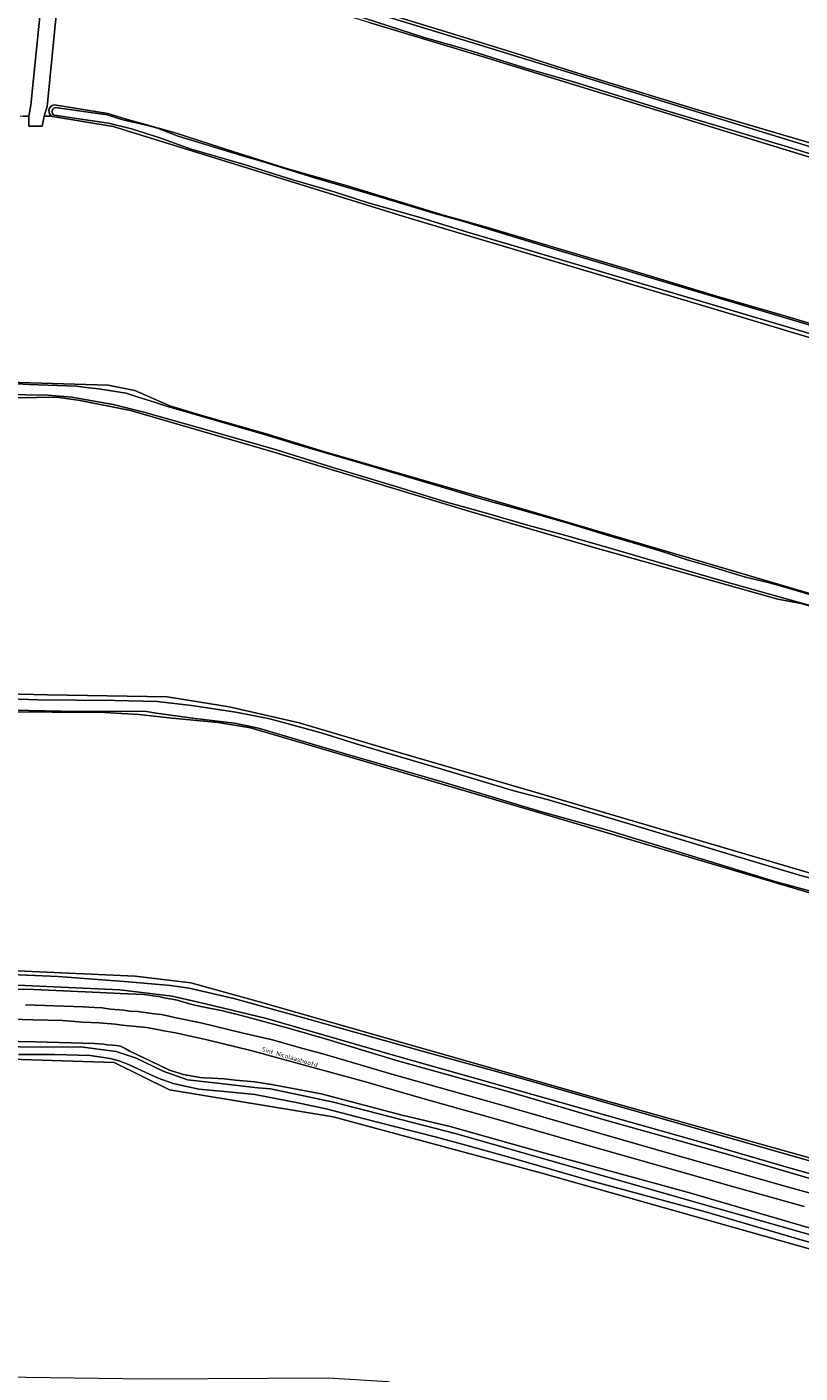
# Model space of a CAD drawing. Header units: metres. Extents: x 149984 to 156489, y 469398 to 478068.
# Tile 148 of 256: x 152164 to 152317, y 472127 to 472395. Entities that reach past the tile are written whole.
import ezdxf
from ezdxf.enums import TextEntityAlignment as Align

# ---------------------------------------------------------------- set-up
doc = ezdxf.new("R2010")
doc.units = ezdxf.units.M
doc.header["$LTSCALE"] = 0.75
for name, color, linetype, lineweight in [('B-WE-GR-GRAS-GV', 252, 'Continuous', 13), ('B-WE-OG-TERREIN_ERF-GV', 252, 'Continuous', 18), ('B-WE-OG-TERREIN_OEVER-GV', 252, 'Continuous', 18), ('B-WE-OG-TOPOGRAFIE-T18', 7, 'Continuous', 18), ('B-WE-OG-WATER_SLOOT-GV', 252, 'Continuous', 18), ('B-WE-OG-WEG-GV', 252, 'Continuous', 18), ('B-WE-VH-GESLOTENVERHARDING_ASFALT-GV', 252, 'Continuous', 18)]:
    doc.layers.add(name, color=color, linetype=linetype, lineweight=lineweight)
doc.styles.add('NLCS-ISO-M500-T18', font='NLCS-ISO.ttf', dxfattribs={"height": 0.9})

msp = doc.modelspace()

# ---------------------------------------------------------------- linework, layer by layer
at = {"layer": 'B-WE-GR-GRAS-GV', "flags": 128}
for points in [[(152162.437, 472377.006), (152162.954, 472376.982), (152164.204, 472376.979), (152164.595, 472379.162), (152164.66, 472379.807), (152168.102, 472413.84), (152168.15, 472414.317), (152143.76, 472416.028), (152114.759, 472418.062), (152110.654, 472418.35), (152052.313, 472422.451), (152008.393, 472424.7), (151942.684, 472429.564), (151900.024, 472431.934), (151856.919, 472434.887), (151849.543, 472434.936), (151847.129, 472433.431), (151845.479, 472394.415)], [(152173.082, 472415.224), (152179.152, 472414.201), (152185.117, 472412.881), (152190.527, 472411.007), (152205.401, 472406.44), (152217.716, 472402.446), (152227.069, 472399.813), (152236.847, 472396.852), (152247.958, 472393.477), (152260.803, 472389.473), (152272.347, 472385.779), (152296.797, 472378.306), (152329.442, 472368.655), (152346.648, 472363.216), (152363.374, 472357.998), (152380.733, 472352.752), (152398.991, 472347.151), (152412.529, 472343.188), (152424.405, 472339.728), (152439.696, 472334.718), (152455.316, 472330.126), (152456.74, 472329.833)], [(152172.937, 472412.267), (152171.114, 472412.539), (152167.908, 472379.522), (152167.845, 472378.868), (152167.192, 472376.973), (152168.263, 472376.971), (152168.87, 472376.87)], [(152457.119, 472326.554), (152406.239, 472342.443), (152353.853, 472358.234), (152310.445, 472371.525), (152254.231, 472388.791), (152231.995, 472395.506), (152212.435, 472401.585), (152204.645, 472403.895), (152182.747, 472410.39), (152179.948, 472411.22), (152179.27, 472411.321), (152172.937, 472412.267)], [(152169.206, 472379.198), (152179.87, 472377.453), (152183.325, 472376.441), (152193.21, 472373.66), (152204.502, 472370.002), (152214.987, 472366.671), (152227.673, 472363.036), (152246.521, 472357.262), (152255.56, 472354.775), (152267.725, 472351.132), (152282.027, 472346.898), (152300.79, 472341.212), (152314.519, 472337.181), (152327.563, 472333.283), (152341.421, 472329.151), (152359.581, 472323.679), (152370.717, 472320.274), (152384.572, 472316.099), (152398.812, 472311.921), (152410.898, 472308.271), (152422.48, 472304.859), (152437.868, 472300.348), (152449.508, 472296.97), (152451.502, 472296.519)], [(152414.671, 472304.304), (152304.881, 472337.276), (152239.518, 472356.773), (152180.929, 472374.867), (152168.87, 472376.87), (152168.263, 472376.971), (152167.192, 472376.973), (152166.834, 472374.977), (152164.206, 472374.977), (152164.204, 472376.979), (152162.954, 472376.982)], [(152131.234, 472324.933), (152179.905, 472323.53), (152185.236, 472322.408), (152192.204, 472319.375), (152199.006, 472317.353), (152211.092, 472313.906), (152222.975, 472310.26), (152260.137, 472299.545), (152354.395, 472271.773)], [(152317.611, 472280.081), (152312.981, 472281.007), (152276.204, 472291.326), (152251.598, 472298.47), (152212.175, 472310.376), (152184.394, 472318.446), (152174.34, 472320.43), (152169.709, 472321.092), (152161.64, 472320.959)], [(152134.52, 472262.751), (152167.857, 472261.957), (152191.67, 472261.56), (152203.973, 472259.576), (152217.863, 472256.401), (152238.369, 472250.316), (152264.298, 472242.775), (152320.786, 472226.106)], [(152142.865, 472207.954), (152185.326, 472206.069), (152196.347, 472204.736), (152209.697, 472201.045), (152278.413, 472181.447), (152386.324, 472151.172), (152434.683, 472137.188), (152436.501, 472138.451), (152437.452, 472139.112), (152440.514, 472165.1), (152441.07, 472169.824), (152442.854, 472184.965), (152441.598, 472186.849), (152419.991, 472193.633), (152364.842, 472209.084), (152265.85, 472238.48), (152208.215, 472255.41), (152201.783, 472256.49), (152192.627, 472257.345), (152185.996, 472258.059), (152179.283, 472258.423), (152158.442, 472258.58)]]:
    msp.add_lwpolyline(points, dxfattribs=at)
at = {"layer": 'B-WE-GR-GRAS-GV'}
msp.add_lwpolyline([(152168.87, 472376.87, -0.7389383), (152169.206, 472379.198)], format="xyb", dxfattribs=at)
at = {"layer": 'B-WE-GR-GRAS-GV', "flags": 128}
msp.add_lwpolyline([(152087.575, 472189.88), (152085.591, 472187.816), (152084.845, 472138.04), (152084.717, 472129.476), (152086.067, 472127.412), (152187.746, 472126.063), (152223.624, 472126.221), (152235.451, 472125.507), (152352.45, 472093.249), (152352.691, 472093.182), (152354.616, 472098.689), (152358.187, 472097.338), (152356.519, 472092.127), (152421.426, 472074.231), (152427.856, 472072.881), (152429.522, 472073.516), (152434.682, 472116.855), (152433.571, 472118.442), (152351.497, 472142.731), (152266.089, 472166.941), (152224.655, 472178.133), (152192.112, 472183.451), (152181.158, 472188.927), (152123.611, 472190.753)], close=True, dxfattribs=at)
at = {"layer": 'B-WE-OG-TERREIN_ERF-GV', "flags": 128}
msp.add_lwpolyline([(152168.102, 472413.84), (152164.66, 472379.807), (152164.595, 472379.162), (152164.204, 472376.979), (152164.206, 472374.977), (152166.834, 472374.977), (152167.192, 472376.973), (152167.845, 472378.868), (152167.908, 472379.522), (152171.114, 472412.539)], dxfattribs=at)
at = {"layer": 'B-WE-OG-TERREIN_OEVER-GV', "flags": 128}
for points in [[(152211.063, 472404.154), (152253.422, 472391.198), (152302.658, 472376.054), (152361.305, 472357.917)], [(152231.995, 472395.506), (152254.231, 472388.791), (152310.445, 472371.525), (152353.853, 472358.234), (152406.239, 472342.443), (152457.119, 472326.554), (152457.058, 472327.078), (152446.845, 472330.298), (152426.136, 472336.715), (152411.712, 472341.1), (152396.385, 472345.626), (152383.176, 472349.754), (152369.649, 472353.872), (152348.833, 472360.492), (152333.186, 472365.241), (152314.882, 472370.845), (152290.227, 472378.213), (152272.372, 472383.768), (152263.275, 472386.375), (152251.139, 472390.174), (152242.671, 472392.572), (152228.369, 472397.2)], [(152329.442, 472368.655), (152296.797, 472378.306), (152272.347, 472385.779), (152260.803, 472389.473), (152247.958, 472393.477), (152236.847, 472396.852)], [(152451.502, 472296.519), (152449.508, 472296.97), (152437.868, 472300.348), (152422.48, 472304.859), (152410.898, 472308.271), (152398.812, 472311.921), (152384.572, 472316.099), (152370.717, 472320.274), (152359.581, 472323.679), (152341.421, 472329.151), (152327.563, 472333.283), (152314.519, 472337.181), (152300.79, 472341.212), (152282.027, 472346.898), (152267.725, 472351.132), (152255.56, 472354.775), (152246.521, 472357.262), (152227.673, 472363.036), (152214.987, 472366.671), (152204.502, 472370.002), (152193.21, 472373.66), (152183.325, 472376.441), (152179.87, 472377.453), (152169.206, 472379.198)], [(152169.383, 472378.652), (152179.718, 472377.204), (152182.877, 472376.25), (152187.805, 472375.113), (152189.736, 472374.558), (152193.807, 472372.948), (152207.252, 472368.887), (152210.112, 472368.068), (152220.901, 472364.725), (152233.607, 472360.979), (152244.39, 472357.749), (152250.347, 472356.09), (152269.432, 472350.244), (152347.214, 472327.128), (152394.652, 472312.73), (152448.744, 472296.898), (152452.409, 472296.188), (152453.796, 472296.271)], [(152168.87, 472376.87), (152180.929, 472374.867), (152239.518, 472356.773), (152304.881, 472337.276), (152414.671, 472304.304), (152444.585, 472295.838), (152451.88, 472293.209), (152454.108, 472292.317), (152454.131, 472292.43), (152451.522, 472293.938), (152447.984, 472295.058), (152446.067, 472295.798), (152438.417, 472298.393), (152427.554, 472301.289), (152406.942, 472307.474), (152387.758, 472313.1), (152366.226, 472319.675), (152342.514, 472326.707), (152322.127, 472332.884), (152289.612, 472342.561), (152259.852, 472351.412)], [(152259.852, 472351.412), (152251.285, 472353.926), (152241.917, 472356.784), (152231.595, 472359.756), (152224.83, 472361.94), (152216.586, 472364.308), (152206.969, 472367.33), (152196.408, 472370.392), (152189.998, 472372.739), (152184.542, 472374.42), (152179.995, 472375.57), (152173.189, 472376.524), (152169.186, 472377.152)], [(152354.395, 472271.773), (152260.137, 472299.545), (152222.975, 472310.26), (152211.092, 472313.906), (152199.006, 472317.353), (152192.204, 472319.375), (152185.236, 472322.408), (152179.905, 472323.53), (152131.234, 472324.933)], [(152158.106, 472323.989), (152164.239, 472323.638), (152173.559, 472323.299), (152176.178, 472322.976), (152177.999, 472322.745), (152182.253, 472322.127), (152183.536, 472321.878), (152185.681, 472321.192), (152189.146, 472320.099), (152191.547, 472319.322), (152211.634, 472313.53), (152217.893, 472311.596), (152231.541, 472307.587), (152246.104, 472303.28), (152254.716, 472300.742), (152261.46, 472298.886), (152271.043, 472296.14), (152278.972, 472293.66), (152285.803, 472291.678), (152290.391, 472290.308), (152294.911, 472288.804), (152299.582, 472287.439), (152306.509, 472285.367), (152311.065, 472284.287), (152313.423, 472283.608), (152320.188, 472281.629)], [(152270.846, 472293.601), (152263.258, 472295.673), (152254.844, 472298.12), (152246.962, 472300.327), (152237.511, 472303.213), (152224.579, 472307.127), (152213.576, 472310.593), (152200.407, 472314.348), (152186.988, 472318.145), (152180.896, 472319.626), (152172.723, 472321.137), (152167.956, 472321.513), (152159.099, 472321.617)], [(152161.64, 472320.959), (152169.709, 472321.092), (152174.34, 472320.43), (152184.394, 472318.446), (152212.175, 472310.376), (152251.598, 472298.47), (152276.204, 472291.326), (152312.981, 472281.007), (152317.611, 472280.081), (152337.587, 472273.996), (152365.766, 472265.397), (152372.512, 472264.206), (152395.928, 472256.798), (152429.133, 472246.744), (152444.082, 472242.907), (152447.522, 472241.32), (152448.051, 472239.6), (152448.438, 472241.052)], [(152447.432, 472241.995), (152445.069, 472242.835), (152436.223, 472245.527), (152425.505, 472248.589), (152419.054, 472250.488), (152411.33, 472252.858), (152404.026, 472255.244), (152391.582, 472258.878), (152382.64, 472261.436), (152372.724, 472264.678), (152362.944, 472267.074), (152353.499, 472269.532), (152346.689, 472271.682), (152336.348, 472274.849), (152329.319, 472276.975), (152319.827, 472279.595), (152310.815, 472282.128), (152301.908, 472284.631), (152292.319, 472287.43), (152280.341, 472290.924), (152270.846, 472293.601)], [(152442.777, 472190.242), (152442.759, 472191.446), (152441.304, 472190.652), (152438.791, 472190.784), (152418.55, 472196.87), (152367.882, 472211.819), (152320.786, 472226.106), (152264.298, 472242.775), (152238.369, 472250.316), (152217.863, 472256.401), (152203.973, 472259.576), (152191.67, 472261.56), (152167.857, 472261.957), (152134.52, 472262.751), (152109.649, 472263.016), (152073.533, 472264.339), (152023.792, 472266.058), (151978.283, 472266.587), (151963.996, 472265.265), (151955.132, 472265), (151932.907, 472265.265), (151901.951, 472267.514)], [(151923.458, 472260.974), (151945.352, 472261.078), (151957.951, 472260.53), (151959.67, 472260.455), (151964.128, 472261.162), (151974.78, 472262.851), (151976.719, 472263.071), (151981.438, 472263.605), (152039.151, 472261.493), (152110.831, 472259.46), (152158.442, 472258.58), (152179.283, 472258.423), (152185.996, 472258.059), (152192.627, 472257.345), (152201.783, 472256.49), (152208.215, 472255.41), (152265.85, 472238.48), (152364.842, 472209.084), (152419.991, 472193.633), (152441.598, 472186.849), (152442.854, 472184.965), (152442.835, 472186.237)], [(152152.545, 472261.451), (152166.019, 472260.988), (152181.238, 472260.815), (152189.635, 472260.65), (152196.496, 472259.864), (152205.299, 472258.514), (152212.051, 472257.166), (152222.253, 472254.395), (152230.049, 472251.977), (152245.563, 472247.419), (152260.514, 472242.914), (152267.428, 472241.092), (152284.253, 472236.061), (152303.463, 472230.243), (152316.139, 472226.472), (152330.34, 472222.344)], [(152322.428, 472222.147), (152312.649, 472224.8), (152299.246, 472228.938), (152291.058, 472231.447), (152278.942, 472235.155), (152270.091, 472237.582), (152265.787, 472238.781), (152262.489, 472239.757), (152246.249, 472244.657), (152226.829, 472250.281), (152209.789, 472255.365), (152205.018, 472256.339), (152197.19, 472257.25), (152189.478, 472258.351), (152187.527, 472258.631), (152170.635, 472258.706), (152154.462, 472259.046)], [(152440.514, 472165.1), (152437.452, 472139.112), (152436.501, 472138.451), (152434.683, 472137.188), (152386.324, 472151.172), (152278.413, 472181.447), (152209.697, 472201.045), (152196.347, 472204.736), (152185.326, 472206.069), (152142.865, 472207.954), (152076.284, 472209.084), (152042.617, 472209.587), (152042.377, 472209.589), (152013.047, 472209.868), (152002.92, 472209.964), (151965.268, 472210.252), (151960.064, 472210.292), (151953.675, 472210.341), (151884.959, 472210.215), (151862.997, 472210.224), (151862.47, 472209.5), (151862.514, 472208.686), (151862.6, 472207.11)], [(152154.435, 472206.644), (152170.03, 472205.992), (152183.945, 472204.918), (152192.344, 472204.202), (152195.993, 472203.671), (152204.924, 472201.618), (152218.991, 472197.69), (152232.902, 472193.821), (152243.745, 472190.781), (152256.817, 472187.185), (152265.052, 472184.872), (152288.169, 472178.242), (152316.236, 472170.249), (152331.889, 472165.731), (152346.179, 472161.71), (152356.745, 472158.728), (152375.057, 472153.345), (152390.916, 472148.939), (152410.199, 472143.106), (152428.93, 472137.791), (152433.602, 472136.76)], [(152438, 472136.38), (152436.442, 472135.724), (152433.981, 472135.232), (152427.503, 472136.544), (152412.578, 472140.808), (152393.061, 472146.056), (152381.17, 472149.418), (152368.05, 472152.863), (152350.386, 472157.698), (152340.024, 472161.019), (152315.646, 472167.86), (152296.782, 472173.307), (152237.266, 472190.179), (152211.361, 472197.618), (152199.271, 472200.541), (152192.629, 472202.069), (152182.267, 472203.331), (152154.568, 472204.593)], [(152149.2, 472203.71), (152165.2, 472203.39), (152178.31, 472202.84), (152182.32, 472202.59), (152186.96, 472202.39), (152187.57, 472202.33), (152188.85, 472202.16), (152189.97, 472201.99), (152191.32, 472201.67), (152192.63, 472201.48), (152193.65, 472201.29), (152196.09, 472200.54), (152197.44, 472200.26), (152198.98, 472199.9), (152202.69, 472199.17), (152203.71, 472198.88), (152206.17, 472198.33), (152215.93, 472195.69), (152223.33, 472193.55), (152237.18, 472189.27), (152260.04, 472182.94), (152278.7, 472177.45), (152303.08, 472170.62), (152319.14, 472165.9)], [(152320.29, 472155.69), (152295.69, 472162.91), (152265.01, 472171.34), (152247.87, 472176.2), (152238.36, 472178.44), (152222.26, 472182.67), (152212.8, 472184.45), (152209.04, 472185.03), (152205.21, 472185.39), (152202.95, 472185.63), (152200.53, 472185.78), (152199.03, 472185.84), (152198.18, 472185.92), (152194.81, 472186.49), (152194.04, 472186.81), (152193.17, 472187.04), (152192.14, 472187.39), (152191.58, 472187.64), (152184.08, 472191.22), (152183.31, 472191.71), (152182.38, 472192.13), (152181.54, 472192.29), (152180.78, 472192.37), (152179.76, 472192.42), (152179.07, 472192.52), (152177.23, 472192.65), (152165.52, 472193.02), (152151.84, 472193.25)], [(152153.904, 472192.172), (152166.657, 472191.972), (152174.429, 472192.039), (152181.536, 472191.109), (152185.522, 472189.78), (152190.836, 472187.19), (152195.685, 472185.463), (152201.663, 472184.798), (152209.634, 472183.869), (152212.158, 472183.669), (152224.712, 472181.012), (152249.156, 472174.702), (152296.782, 472161.085), (152330.459, 472151.52), (152366.491, 472141.218), (152393.799, 472133.181), (152423.977, 472124.161)], [(152085.179, 472189.759), (152087.575, 472189.88), (152123.611, 472190.753), (152181.158, 472188.927), (152192.112, 472183.451), (152224.655, 472178.133), (152266.089, 472166.941), (152351.497, 472142.731), (152433.571, 472118.442), (152434.682, 472116.855), (152429.522, 472073.516), (152429.4, 472072.159)], [(152331.132, 472149.894), (152317.333, 472153.722), (152298.559, 472159.246), (152275.828, 472165.401), (152259.789, 472170.015), (152251.734, 472172.299), (152244.902, 472174.153), (152236.791, 472176.183), (152230.553, 472177.778), (152223.531, 472179.6), (152217.624, 472180.906), (152209.038, 472182.556), (152203.02, 472183.146), (152197.95, 472183.608), (152192.843, 472184.703), (152189.833, 472185.771), (152184.115, 472188.463), (152182.123, 472189.254), (152180.333, 472189.683), (152176.338, 472190.265), (152169.255, 472190.525), (152162.104, 472190.478)]]:
    msp.add_lwpolyline(points, dxfattribs=at)
at = {"layer": 'B-WE-OG-TERREIN_OEVER-GV'}
for points in [[(152169.206, 472379.198, 0.7389383), (152168.87, 472376.87)], [(152169.186, 472377.152, -0.6535882), (152169.383, 472378.652)]]:
    msp.add_lwpolyline(points, format="xyb", dxfattribs=at)
at = {"layer": 'B-WE-OG-WATER_SLOOT-GV', "flags": 128}
for points in [[(152361.305, 472357.917), (152302.658, 472376.054), (152253.422, 472391.198), (152211.063, 472404.154)], [(152228.369, 472397.2), (152242.671, 472392.572), (152251.139, 472390.174), (152263.275, 472386.375), (152272.372, 472383.768), (152290.227, 472378.213), (152314.882, 472370.845), (152333.186, 472365.241)], [(152453.796, 472296.271), (152452.409, 472296.188), (152448.744, 472296.898), (152394.652, 472312.73), (152347.214, 472327.128), (152269.432, 472350.244), (152250.347, 472356.09), (152244.39, 472357.749), (152233.607, 472360.979), (152220.901, 472364.725), (152210.112, 472368.068), (152207.252, 472368.887), (152193.807, 472372.948), (152189.736, 472374.558), (152187.805, 472375.113), (152182.877, 472376.25), (152179.718, 472377.204), (152169.383, 472378.652)], [(152169.186, 472377.152), (152173.189, 472376.524), (152179.995, 472375.57), (152184.542, 472374.42), (152189.998, 472372.739), (152196.408, 472370.392), (152206.969, 472367.33), (152216.586, 472364.308), (152224.83, 472361.94), (152231.595, 472359.756), (152241.917, 472356.784), (152251.285, 472353.926), (152259.852, 472351.412), (152289.612, 472342.561), (152322.127, 472332.884)], [(152320.188, 472281.629), (152313.423, 472283.608), (152311.065, 472284.287), (152306.509, 472285.367), (152299.582, 472287.439), (152294.911, 472288.804), (152290.391, 472290.308), (152285.803, 472291.678), (152278.972, 472293.66), (152271.043, 472296.14), (152261.46, 472298.886), (152254.716, 472300.742), (152246.104, 472303.28), (152231.541, 472307.587), (152217.893, 472311.596), (152211.634, 472313.53), (152191.547, 472319.322), (152189.146, 472320.099), (152185.681, 472321.192), (152183.536, 472321.878), (152182.253, 472322.127), (152177.999, 472322.745), (152176.178, 472322.976), (152173.559, 472323.299), (152164.239, 472323.638), (152158.106, 472323.989)], [(152159.099, 472321.617), (152167.956, 472321.513), (152172.723, 472321.137), (152180.896, 472319.626), (152186.988, 472318.145), (152200.407, 472314.348), (152213.576, 472310.593), (152224.579, 472307.127), (152237.511, 472303.213), (152246.962, 472300.327), (152254.844, 472298.12), (152263.258, 472295.673), (152270.846, 472293.601), (152280.341, 472290.924), (152292.319, 472287.43), (152301.908, 472284.631), (152310.815, 472282.128), (152319.827, 472279.595)], [(152330.34, 472222.344), (152316.139, 472226.472), (152303.463, 472230.243), (152284.253, 472236.061), (152267.428, 472241.092), (152260.514, 472242.914), (152245.563, 472247.419), (152230.049, 472251.977), (152222.253, 472254.395), (152212.051, 472257.166), (152205.299, 472258.514), (152196.496, 472259.864), (152189.635, 472260.65), (152181.238, 472260.815), (152166.019, 472260.988), (152152.545, 472261.451)], [(152154.462, 472259.046), (152170.635, 472258.706), (152187.527, 472258.631), (152189.478, 472258.351), (152197.19, 472257.25), (152205.018, 472256.339), (152209.789, 472255.365), (152226.829, 472250.281), (152246.249, 472244.657), (152262.489, 472239.757), (152265.787, 472238.781), (152270.091, 472237.582), (152278.942, 472235.155), (152291.058, 472231.447), (152299.246, 472228.938), (152312.649, 472224.8), (152322.428, 472222.147)], [(152433.602, 472136.76), (152428.93, 472137.791), (152410.199, 472143.106), (152390.916, 472148.939), (152375.057, 472153.345), (152356.745, 472158.728), (152346.179, 472161.71), (152331.889, 472165.731), (152316.236, 472170.249), (152288.169, 472178.242), (152265.052, 472184.872), (152256.817, 472187.185), (152243.745, 472190.781), (152232.902, 472193.821), (152218.991, 472197.69), (152204.924, 472201.618), (152195.993, 472203.671), (152192.344, 472204.202), (152183.945, 472204.918), (152170.03, 472205.992), (152154.435, 472206.644)], [(152154.568, 472204.593), (152182.267, 472203.331), (152192.629, 472202.069), (152199.271, 472200.541), (152211.361, 472197.618), (152237.266, 472190.179), (152296.782, 472173.307), (152315.646, 472167.86), (152340.024, 472161.019), (152350.386, 472157.698), (152368.05, 472152.863), (152381.17, 472149.418), (152393.061, 472146.056), (152412.578, 472140.808), (152427.503, 472136.544), (152433.981, 472135.232), (152436.442, 472135.724), (152438, 472136.38)], [(152423.977, 472124.161), (152393.799, 472133.181), (152366.491, 472141.218), (152330.459, 472151.52), (152296.782, 472161.085), (152249.156, 472174.702), (152224.712, 472181.012), (152212.158, 472183.669), (152209.634, 472183.869), (152201.663, 472184.798), (152195.685, 472185.463), (152190.836, 472187.19), (152185.522, 472189.78), (152181.536, 472191.109), (152174.429, 472192.039), (152166.657, 472191.972), (152153.904, 472192.172)], [(152162.104, 472190.478), (152169.255, 472190.525), (152176.338, 472190.265), (152180.333, 472189.683), (152182.123, 472189.254), (152184.115, 472188.463), (152189.833, 472185.771), (152192.843, 472184.703), (152197.95, 472183.608), (152203.02, 472183.146), (152209.038, 472182.556), (152217.624, 472180.906), (152223.531, 472179.6), (152230.553, 472177.778), (152236.791, 472176.183), (152244.902, 472174.153), (152251.734, 472172.299), (152259.789, 472170.015), (152275.828, 472165.401), (152298.559, 472159.246), (152317.333, 472153.722), (152331.132, 472149.894)]]:
    msp.add_lwpolyline(points, dxfattribs=at)
at = {"layer": 'B-WE-OG-WATER_SLOOT-GV'}
msp.add_lwpolyline([(152169.383, 472378.652, 0.6535882), (152169.186, 472377.152)], format="xyb", dxfattribs=at)
at = {"layer": 'B-WE-OG-WEG-GV', "flags": 128}
for points in [[(152319.14, 472165.9), (152303.08, 472170.62), (152278.7, 472177.45), (152260.04, 472182.94), (152237.18, 472189.27), (152223.33, 472193.55), (152215.93, 472195.69), (152206.17, 472198.33), (152203.71, 472198.88), (152202.69, 472199.17), (152198.98, 472199.9), (152197.44, 472200.26), (152196.09, 472200.54), (152193.65, 472201.29), (152192.63, 472201.48), (152191.32, 472201.67), (152189.97, 472201.99), (152188.85, 472202.16), (152187.57, 472202.33), (152186.96, 472202.39), (152182.32, 472202.59), (152178.31, 472202.84), (152165.2, 472203.39), (152149.2, 472203.71)], [(152163.53, 472200.36), (152174.99, 472199.99), (152177.23, 472199.83), (152178.74, 472199.75), (152180.4, 472199.47), (152182.19, 472199.34), (152183.03, 472199.32), (152184.15, 472199.12), (152185.81, 472199.02), (152189.05, 472198.55), (152190.47, 472198.41), (152192.08, 472198.09), (152193.08, 472197.86), (152198.31, 472196.76), (152206.78, 472194.75), (152212.6, 472193.4), (152217.9, 472191.89), (152223.03, 472190.51), (152236.31, 472186.6), (152259.8, 472179.94), (152289.18, 472171.47), (152315.08, 472164.15), (152337.32, 472157.97)], [(152318.19, 472160.3), (152303.98, 472164.23), (152288.33, 472168.71), (152273.16, 472173.02), (152257.04, 472177.65), (152242.42, 472181.77), (152231.07, 472185.06), (152219.37, 472188.21), (152208.24, 472191.27), (152199.86, 472193.32), (152193.32, 472194.78), (152191.02, 472195.2), (152188.68, 472195.66), (152187.52, 472195.85), (152182.73, 472196.34), (152181.32, 472196.54), (152178.16, 472196.78), (152174.89, 472196.95), (152170.87, 472197.22), (152165.03, 472197.4), (152154.48, 472197.68)], [(152151.84, 472193.25), (152165.52, 472193.02), (152177.23, 472192.65), (152179.07, 472192.52), (152179.76, 472192.42), (152180.78, 472192.37), (152181.54, 472192.29), (152182.38, 472192.13), (152183.31, 472191.71), (152184.08, 472191.22), (152191.58, 472187.64), (152192.14, 472187.39), (152193.17, 472187.04), (152194.04, 472186.81), (152194.81, 472186.49), (152198.18, 472185.92), (152199.03, 472185.84), (152200.53, 472185.78), (152202.95, 472185.63), (152205.21, 472185.39), (152209.04, 472185.03), (152212.8, 472184.45), (152222.26, 472182.67), (152238.36, 472178.44), (152247.87, 472176.2), (152265.01, 472171.34), (152295.69, 472162.91), (152320.29, 472155.69)]]:
    msp.add_lwpolyline(points, dxfattribs=at)
at = {"layer": 'B-WE-VH-GESLOTENVERHARDING_ASFALT-GV', "flags": 128}
for points in [[(152337.32, 472157.97), (152315.08, 472164.15), (152289.18, 472171.47), (152259.8, 472179.94), (152236.31, 472186.6), (152223.03, 472190.51), (152217.9, 472191.89), (152212.6, 472193.4), (152206.78, 472194.75), (152198.31, 472196.76), (152193.08, 472197.86), (152192.08, 472198.09), (152190.47, 472198.41), (152189.05, 472198.55), (152185.81, 472199.02), (152184.15, 472199.12), (152183.03, 472199.32), (152182.19, 472199.34), (152180.4, 472199.47), (152178.74, 472199.75), (152177.23, 472199.83), (152174.99, 472199.99), (152163.53, 472200.36)], [(152154.48, 472197.68), (152165.03, 472197.4), (152170.87, 472197.22), (152174.89, 472196.95), (152178.16, 472196.78), (152181.32, 472196.54), (152182.73, 472196.34), (152187.52, 472195.85), (152188.68, 472195.66), (152191.02, 472195.2), (152193.32, 472194.78), (152199.86, 472193.32), (152208.24, 472191.27), (152219.37, 472188.21), (152231.07, 472185.06), (152242.42, 472181.77), (152257.04, 472177.65), (152273.16, 472173.02), (152288.33, 472168.71), (152303.98, 472164.23), (152318.19, 472160.3)]]:
    msp.add_lwpolyline(points, dxfattribs=at)

# ---------------------------------------------------------------- texts
at = {"layer": 'B-WE-OG-TOPOGRAFIE-T18', "style": 'NLCS-ISO-M500-T18'}
msp.add_text('Sint Nicolaashoofd', height=0.9, rotation=343.7, dxfattribs=at).set_placement((152216.017, 472189.991), align=Align.MIDDLE)

doc.saveas('drawing.dxf')
